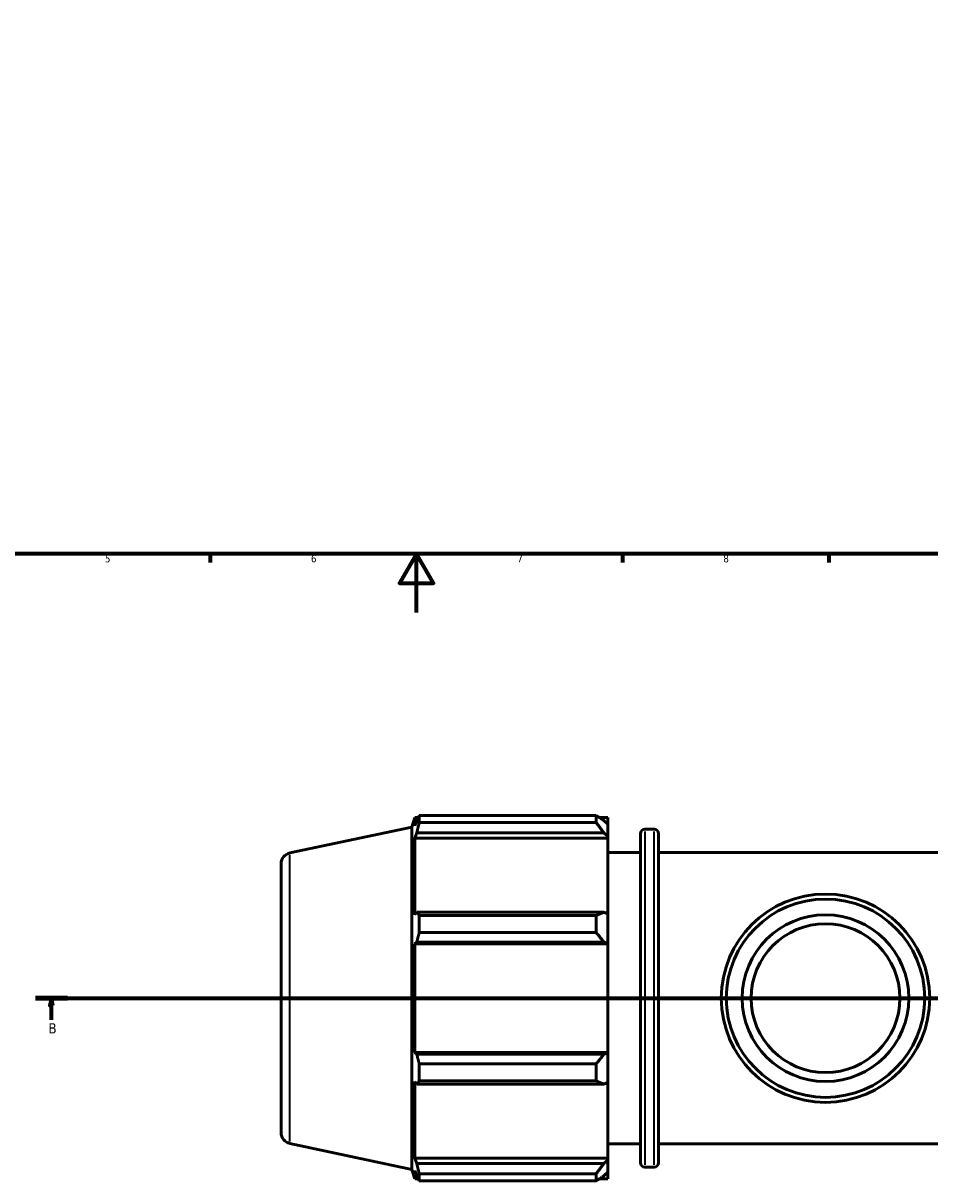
# Model space of a CAD drawing. Header units: millimetres. Extents: x 0 to 1330, y -193 to 1095.
# Tile 2 of 10: x 287 to 595, y -193 to 200. Entities that reach past the tile are written whole.
import ezdxf

# ---------------------------------------------------------------- set-up
doc = ezdxf.new("R2010")
doc.units = ezdxf.units.MM
doc.linetypes.add('CHAIN', pattern=[0.7087, 0.4724, -0.0591, 0.1181, -0.0591])
for name, color, linetype, lineweight in [('Border (ISO)', 7, 'Continuous', 70), ('Section Line (ISO)', 7, 'CHAIN', 70), ('Visible (ISO)', 7, 'Continuous', 50), ('Visible Narrow (ISO)', 7, 'Continuous', 35)]:
    doc.layers.add(name, color=color, linetype=linetype, lineweight=lineweight)
doc.styles.add('Label Text (ISO)', font='tahoma.ttf')
doc.styles.add('Note Text (ISO)', font='tahoma.ttf')

# ---------------------------------------------------------------- blocks, each defined once
blk = doc.blocks.new('Borders Default Border')
at = {"layer": 'Border (ISO)'}
for p, q in [((350.42, 20), (350.42, 17.1)), ((490.58, 20), (490.58, 17.1)), ((560.67, 20), (560.67, 17.1))]:
    blk.add_line(p, q, dxfattribs=at)
at = {"layer": 'Border (ISO)', "flags": 128}
for points in [[(20, 20), (20, 574), (821, 574), (821, 20), (20, 20)], [(420.5, 0), (420.5, 20), (414.73, 10), (426.27, 10), (420.5, 20)]]:
    blk.add_lwpolyline(points, dxfattribs=at)
at = {"layer": 'Border (ISO)', "color": 232, "true_color": 0xca0064, "char_height": 2.5, "attachment_point": 7, "style": 'Note Text (ISO)'}
for s, insert in [('5', (314.64, 17.05)), ('6', (384.66, 17.05)), ('7', (454.77, 17.1)), ('8', (524.81, 17.04))]:
    blk.add_mtext(s, dxfattribs=dict(at, insert=insert))
blk = doc.blocks.new('2dTransSection0')
at = {"layer": 'Section Line (ISO)', "linetype": 'CHAIN'}
blk.add_line((291.01, -131.08), (978.51, -131.08), dxfattribs=at)
at = {"layer": 'Section Line (ISO)', "linetype": 'Continuous', "lineweight": 140}
blk.add_line((291.01, -131.08), (301.91, -131.08), dxfattribs=at)
at = {"layer": 'Section Line (ISO)', "linetype": 'Continuous'}
for p, q in [((296.46, -131.08), (295.96, -133.58)), ((295.96, -133.58), (296.96, -133.58)), ((296.46, -133.58), (296.46, -131.08)), ((296.96, -133.58), (296.46, -131.08)), ((296.46, -138.48), (296.46, -133.58))]:
    blk.add_line(p, q, dxfattribs=at)
at = {"layer": 'Section Line (ISO)', "linetype": 'Continuous', "flags": 128}
blk.add_lwpolyline([(296.96, -133.58), (296.46, -131.08), (295.96, -133.58), (296.96, -133.58)], dxfattribs=at)
at = {"layer": 'Section Line (ISO)'}
blk.add_solid([(296.96, -133.58), (296.46, -131.08), (295.96, -133.58), (296.96, -133.58)], dxfattribs=at)
at = {"layer": 'Section Line (ISO)', "insert": (295.4, -143.08), "char_height": 3.5, "attachment_point": 7, "style": 'Label Text (ISO)'}
blk.add_mtext('B', dxfattribs=at)

msp = doc.modelspace()

# ---------------------------------------------------------------- linework, layer by layer
at = {"layer": 'Visible (ISO)'}
for p, q in [((418.931, -72.891), (419.969, -69.699)), ((419.969, -69.699), (419.969, -72.54)), ((419.969, -69.699), (421.096, -69.699)), ((420.612, -70.651), (419.969, -72.54)), ((421.47, -71.364), (421.47, -68.977)), ((421.47, -68.977), (481.571, -68.977)), ((481.571, -71.364), (481.571, -68.977)), ((482.722, -69.699), (485.531, -69.699)), ((485.531, -71.91), (484.211, -70.651)), ((485.531, -71.91), (485.531, -69.699)), ((377.502, -81.697), (418.931, -72.891)), ((418.931, -189.266), (418.931, -72.891)), ((481.571, -71.364), (421.47, -71.364)), ((485.531, -71.91), (485.531, -76.049)), ((498.131, -73.659), (501.298, -73.659)), ((419.969, -76.634), (420.612, -74.878)), ((485.531, -76.634), (419.969, -76.634)), ((419.969, -76.634), (419.969, -102.737)), ((420.612, -74.878), (484.211, -74.878)), ((484.211, -74.878), (485.531, -76.049)), ((485.531, -76.049), (485.531, -76.634)), ((485.531, -102.432), (485.531, -76.634)), ((496.631, -186.999), (496.631, -75.159)), ((502.798, -75.159), (502.798, -186.999)), ((485.531, -81.579), (496.631, -81.579)), ((502.798, -81.579), (616.265, -81.579)), ((374.531, -85.365), (374.531, -176.792)), ((420.612, -101.822), (419.969, -102.737)), ((484.211, -101.822), (420.612, -101.822)), ((485.531, -102.432), (484.211, -101.822)), ((421.47, -108.731), (421.47, -102.969)), ((421.47, -102.969), (481.571, -102.969)), ((481.571, -108.731), (481.571, -102.969)), ((485.531, -102.432), (485.531, -112.423)), ((481.571, -108.731), (421.47, -108.731)), ((419.969, -112.621), (420.612, -112.026)), ((485.531, -112.621), (419.969, -112.621)), ((419.969, -112.621), (419.969, -149.536)), ((420.612, -112.026), (484.211, -112.026)), ((484.211, -112.026), (485.531, -112.423)), ((485.531, -112.423), (485.531, -112.621)), ((485.531, -149.536), (485.531, -112.621)), ((420.612, -150.131), (419.969, -149.536)), ((485.531, -149.536), (419.969, -149.536)), ((485.531, -149.536), (485.531, -149.734)), ((484.211, -150.131), (420.612, -150.131)), ((421.47, -153.427), (481.571, -153.427)), ((421.47, -159.188), (421.47, -153.427)), ((481.571, -159.188), (481.571, -153.427)), ((485.531, -149.734), (484.211, -150.131)), ((485.531, -149.734), (485.531, -159.726)), ((419.969, -159.421), (419.969, -185.523)), ((419.969, -159.421), (420.612, -160.335)), ((420.612, -160.335), (484.211, -160.335)), ((481.571, -159.188), (421.47, -159.188)), ((484.211, -160.335), (485.531, -159.726)), ((485.531, -185.523), (485.531, -159.726)), ((377.502, -180.46), (418.931, -189.266)), ((485.531, -180.579), (496.631, -180.579)), ((502.798, -180.579), (616.265, -180.579)), ((420.612, -187.28), (419.969, -185.523)), ((485.531, -185.523), (419.969, -185.523)), ((484.211, -187.28), (420.612, -187.28)), ((485.531, -186.109), (484.211, -187.28)), ((485.531, -185.523), (485.531, -186.109)), ((485.531, -186.109), (485.531, -190.247)), ((498.131, -188.499), (501.298, -188.499)), ((418.931, -189.266), (419.969, -192.459)), ((419.969, -189.618), (420.612, -191.506)), ((419.969, -189.618), (419.969, -192.459)), ((419.969, -192.459), (421.096, -192.459)), ((421.47, -193.18), (421.47, -190.793)), ((421.47, -190.793), (481.571, -190.793)), ((481.571, -193.18), (481.571, -190.793)), ((482.722, -192.459), (485.531, -192.459)), ((484.211, -191.506), (485.531, -190.247)), ((485.531, -192.459), (485.531, -190.247)), ((481.571, -193.18), (421.47, -193.18))]:
    msp.add_line(p, q, dxfattribs=at)
for radius in [35.41, 33.71, 28.328, 25.312]:
    msp.add_circle((559.531, -131.079), radius, dxfattribs=at)
for centre, radius, start, end in [((498.131, -75.159), 1.5, 90, 180), ((501.298, -75.159), 1.5, 0, 90), ((378.281, -85.365), 3.75, 102, 180), ((378.281, -176.792), 3.75, 180, 258), ((498.131, -186.999), 1.5, 180, 270), ((501.298, -186.999), 1.5, 270, 0)]:
    msp.add_arc(centre, radius, start, end, dxfattribs=at)
for points, weights in [([(420.612, -70.651), (421.024, -69.831), (421.47, -68.977)], [1.00182986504, 1.00132330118, 1]), ([(484.211, -70.651), (482.944, -69.831), (481.571, -68.977)], [1.0061992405, 1.01186200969, 1.01672598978]), ([(421.47, -71.364), (421.024, -73.157), (420.612, -74.878)], [1, 1.00132330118, 1.00182986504]), ([(481.571, -71.364), (482.944, -73.157), (484.211, -74.878)], [1.01672598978, 1.01186200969, 1.0061992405]), ([(420.612, -101.822), (421.024, -102.384), (421.47, -102.969)], [1.00182986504, 1.00132330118, 1]), ([(484.211, -101.822), (482.944, -102.384), (481.571, -102.969)], [1.0061992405, 1.01186200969, 1.01672598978]), ([(421.47, -108.731), (421.024, -110.412), (420.612, -112.026)], [1, 1.00132330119, 1.00182986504]), ([(481.571, -108.731), (482.944, -110.412), (484.211, -112.026)], [1.01672598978, 1.01186200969, 1.0061992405]), ([(420.612, -150.131), (421.024, -151.745), (421.47, -153.427)], [1.00182986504, 1.00132330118, 1]), ([(484.211, -150.131), (482.944, -151.745), (481.571, -153.427)], [1.0061992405, 1.01186200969, 1.01672598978]), ([(421.47, -159.188), (421.024, -159.773), (420.612, -160.335)], [1, 1.00132330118, 1.00182986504]), ([(481.571, -159.188), (482.944, -159.773), (484.211, -160.335)], [1.01672598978, 1.01186200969, 1.0061992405]), ([(420.612, -187.28), (421.024, -189.001), (421.47, -190.793)], [1.00182986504, 1.00132330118, 1]), ([(484.211, -187.28), (482.944, -189.001), (481.571, -190.793)], [1.0061992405, 1.01186200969, 1.01672598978]), ([(421.47, -193.18), (421.024, -192.326), (420.612, -191.506)], [1, 1.00132330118, 1.00182986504]), ([(481.571, -193.18), (482.944, -192.326), (484.211, -191.506)], [1.01672598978, 1.01186200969, 1.0061992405])]:
    msp.add_rational_spline(points, weights, degree=2, dxfattribs=at)
at = {"layer": 'Visible Narrow (ISO)'}
for p, q in [((498.131, -74.366), (498.131, -187.792)), ((501.298, -187.792), (501.298, -74.366)), ((377.502, -179.852), (377.502, -82.305))]:
    msp.add_line(p, q, dxfattribs=at)

# ---------------------------------------------------------------- block references
msp.add_blockref('Borders Default Border', (0, 0))
at = {"layer": 'Section Line (ISO)'}
msp.add_blockref('2dTransSection0', (0, 0), dxfattribs=at)

doc.saveas('drawing.dxf')
